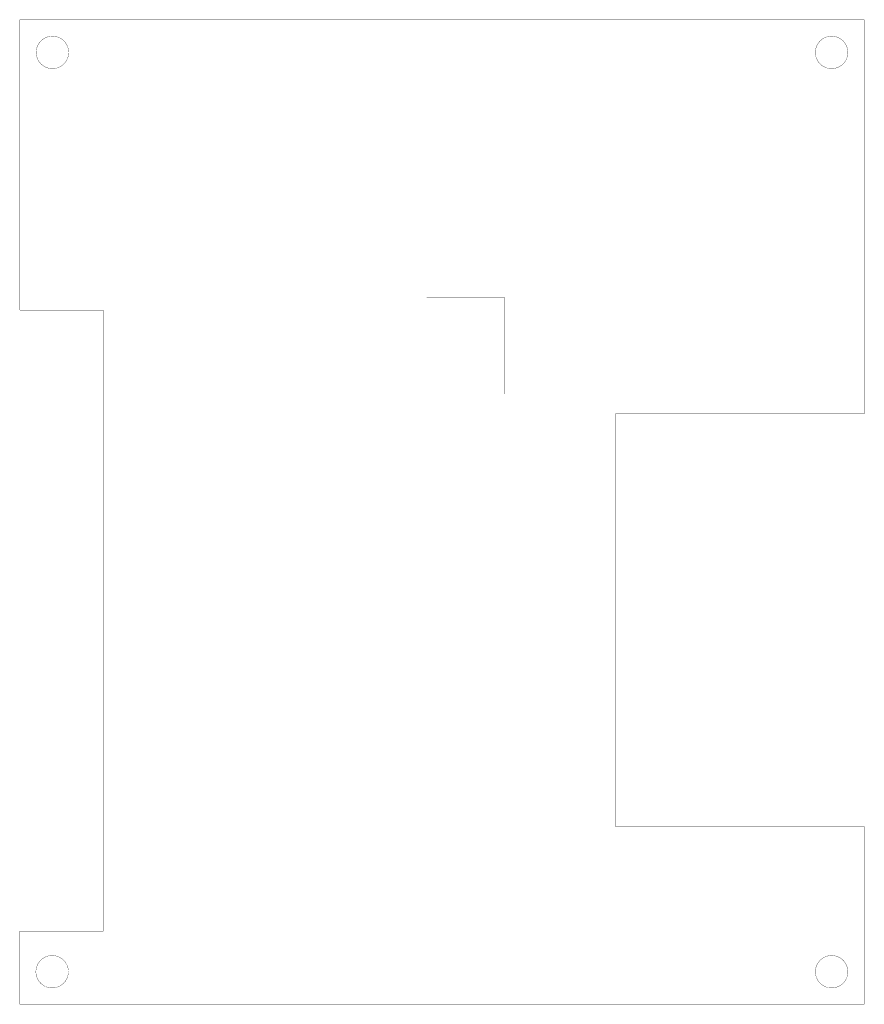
# Model space of a CAD drawing. Header units: millimetres. Extents: x 153.8 to 231.8, y 34.5 to 125.5.
import ezdxf

# ---------------------------------------------------------------- set-up
doc = ezdxf.new("R2010")
doc.units = ezdxf.units.MM
doc.layers.add('BottomLayer', color=5, linetype='Continuous')
doc.layers.add('KeepOutLayer', color=6, linetype='Continuous')

msp = doc.modelspace()

# ---------------------------------------------------------------- linework, layer by layer
at = {"layer": 'BottomLayer'}
msp.add_line((153.784, 125.515), (153.784, 125.515), dxfattribs=at)
at = {"layer": 'KeepOutLayer', "const_width": 0.0254}
for points in [[(153.784, 125.515), (153.79, 125.515)], [(153.784, 125.515), (201.315, 125.515)], [(153.79, 98.685), (153.79, 125.515)], [(195.673, 125.509), (207.315, 125.509)], [(198.161, 125.515), (231.784, 125.515)], [(231.784, 89.082), (231.784, 125.515)], [(191.367, 99.812), (198.58, 99.812)], [(191.367, 95.748), (191.367, 99.812)], [(198.58, 90.922), (198.58, 99.812)], [(153.79, 98.685), (161.481, 98.685)], [(161.481, 41.259), (161.481, 98.685)], [(191.367, 90.922), (191.367, 96.154)], [(191.367, 90.922), (198.58, 90.922)], [(208.801, 89.082), (231.78, 89.082)], [(208.801, 50.93), (208.801, 89.082)], [(208.801, 50.93), (231.78, 50.93)], [(231.784, 34.516), (231.784, 50.932)], [(153.784, 34.516), (153.784, 41.259)], [(153.784, 41.259), (161.481, 41.259)], [(153.784, 34.516), (153.784, 36.695)], [(153.784, 34.516), (231.784, 34.516)]]:
    msp.add_lwpolyline(points, dxfattribs=at)
at = {"layer": 'KeepOutLayer'}
for points, const_width in [([(153.778, 125.515, 1), (153.791, 125.515, 1)], 0.0127), ([(153.778, 125.515, 1), (153.791, 125.515, 1)], 0.0127), ([(153.784, 125.515, 1), (153.796, 125.515, 1)], 0.0127), ([(153.784, 125.515, 1), (153.796, 125.515, 1)], 0.0127), ([(195.667, 125.509, 1), (195.679, 125.509, 1)], 0.0127), ([(198.155, 125.515, 1), (198.167, 125.515, 1)], 0.0127), ([(201.309, 125.515, 1), (201.322, 125.515, 1)], 0.0127), ([(207.309, 125.509, 1), (207.322, 125.509, 1)], 0.0127), ([(231.778, 125.515, 1), (231.791, 125.515, 1)], 0.0127), ([(231.778, 125.515, 1), (231.791, 125.515, 1)], 0.0127), ([(158.294, 122.504, 1), (155.294, 122.504, 1)], 0.0254), ([(230.278, 122.504, 1), (227.278, 122.504, 1)], 0.0254), ([(155.288, 122.504, 1), (155.301, 122.504, 1)], 0.0127), ([(158.288, 122.504, 1), (158.301, 122.504, 1)], 0.0127), ([(227.271, 122.504, 1), (227.284, 122.504, 1)], 0.0127), ([(230.271, 122.504, 1), (230.284, 122.504, 1)], 0.0127), ([(191.36, 99.812, 1), (191.373, 99.812, 1)], 0.0127), ([(191.36, 99.812, 1), (191.373, 99.812, 1)], 0.0127), ([(198.574, 99.812, 1), (198.587, 99.812, 1)], 0.0127), ([(198.574, 99.812, 1), (198.587, 99.812, 1)], 0.0127), ([(153.784, 98.685, 1), (153.796, 98.685, 1)], 0.0127), ([(153.784, 98.685, 1), (153.796, 98.685, 1)], 0.0127), ([(161.474, 98.685, 1), (161.487, 98.685, 1)], 0.0127), ([(161.474, 98.685, 1), (161.487, 98.685, 1)], 0.0127), ([(191.36, 96.154, 1), (191.373, 96.154, 1)], 0.0127), ([(191.36, 95.748, 1), (191.373, 95.748, 1)], 0.0127), ([(191.36, 90.922, 1), (191.373, 90.922, 1)], 0.0127), ([(191.36, 90.922, 1), (191.373, 90.922, 1)], 0.0127), ([(198.574, 90.922, 1), (198.587, 90.922, 1)], 0.0127), ([(198.574, 90.922, 1), (198.587, 90.922, 1)], 0.0127), ([(208.795, 89.082, 1), (208.807, 89.082, 1)], 0.0127), ([(208.795, 89.082, 1), (208.807, 89.082, 1)], 0.0127), ([(231.774, 89.082, 1), (231.786, 89.082, 1)], 0.0127), ([(231.778, 89.082, 1), (231.791, 89.082, 1)], 0.0127), ([(208.795, 50.93, 1), (208.807, 50.93, 1)], 0.0127), ([(208.795, 50.93, 1), (208.807, 50.93, 1)], 0.0127), ([(231.774, 50.93, 1), (231.786, 50.93, 1)], 0.0127), ([(231.778, 50.932, 1), (231.791, 50.932, 1)], 0.0127), ([(153.778, 41.259, 1), (153.791, 41.259, 1)], 0.0127), ([(153.778, 41.259, 1), (153.791, 41.259, 1)], 0.0127), ([(161.474, 41.259, 1), (161.487, 41.259, 1)], 0.0127), ([(161.474, 41.259, 1), (161.487, 41.259, 1)], 0.0127), ([(158.269, 37.516, 1), (155.269, 37.516, 1)], 0.0254), ([(230.278, 37.516, 1), (227.278, 37.516, 1)], 0.0254), ([(155.262, 37.516, 1), (155.275, 37.516, 1)], 0.0127), ([(158.262, 37.516, 1), (158.275, 37.516, 1)], 0.0127), ([(227.271, 37.516, 1), (227.284, 37.516, 1)], 0.0127), ([(230.271, 37.516, 1), (230.284, 37.516, 1)], 0.0127), ([(153.778, 36.695, 1), (153.791, 36.695, 1)], 0.0127), ([(153.778, 34.516, 1), (153.791, 34.516, 1)], 0.0127), ([(153.778, 34.516, 1), (153.791, 34.516, 1)], 0.0127), ([(153.778, 34.516, 1), (153.791, 34.516, 1)], 0.0127), ([(231.778, 34.516, 1), (231.791, 34.516, 1)], 0.0127), ([(231.778, 34.516, 1), (231.791, 34.516, 1)], 0.0127)]:
    msp.add_lwpolyline(points, format="xyb", close=True, dxfattribs=dict(at, const_width=const_width))

doc.saveas('drawing.dxf')
